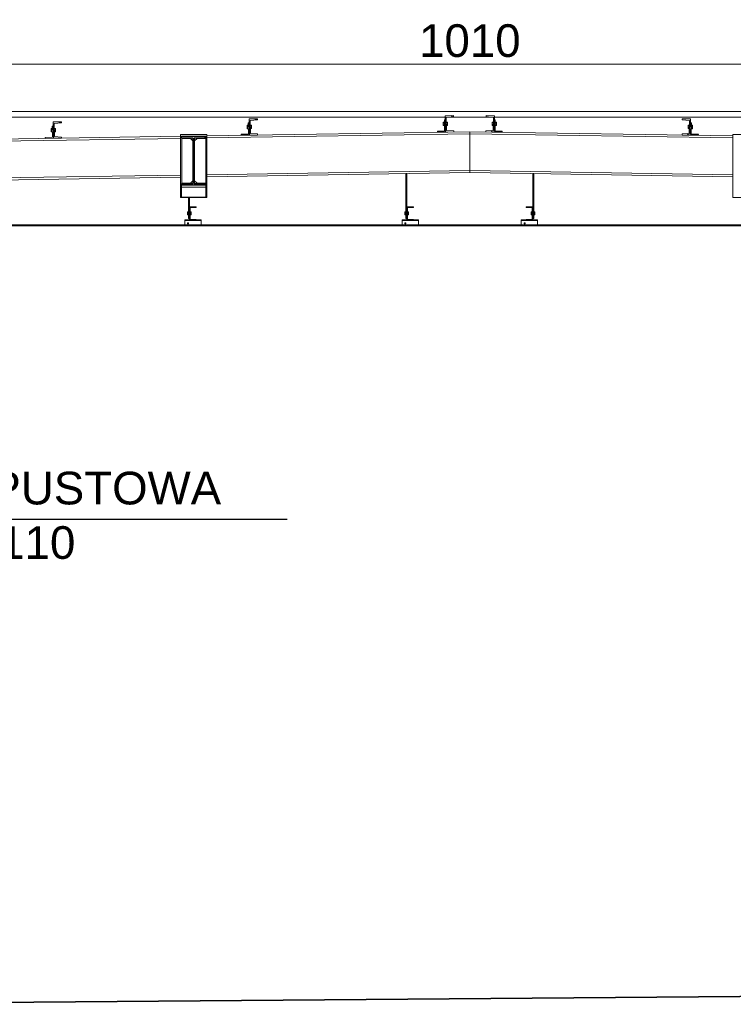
# Model space of a CAD drawing. Extents: x 256490 to 7565828, y -103950 to 5881792.
# Tile 91 of 99: x 267001 to 271368, y 21669 to 27696. Entities that reach past the tile are written whole.
import ezdxf

# ---------------------------------------------------------------- set-up
doc = ezdxf.new("R2010")
doc.units = 0
doc.header["$MEASUREMENT"] = 0
doc.linetypes.add('DASHDOT', pattern=[20, 13, -3.4, 0.2, -3.4])
doc.layers.add('100_rzut_okna', color=1, linetype='Continuous')
doc.layers.add('TB_CIENKA', color=5, linetype='Continuous')
for name, color, linetype, lineweight in [('BK_0.13', 4, 'Continuous', 9), ('BK_Opisy', 31, 'Continuous', 20), ('CZ-CI', 142, 'Continuous', 9), ('CZ-GR', 14, 'Continuous', 30), ('gruby', 7, 'Continuous', 35), ('linii', 7, 'Continuous', 15), ('OSIE', 7, 'Continuous', 5)]:
    doc.layers.add(name, color=color, linetype=linetype, lineweight=lineweight)
doc.layers.add('wymiary', color=7, linetype='Continuous', lineweight=5, true_color=0x7f7f7f)
doc.styles.add('ARIAL', font='arial.ttf')
doc.dimstyles.new('mosstowy 1-100', dxfattribs={"dimscale": 20, "dimtxt": 10, "dimasz": 6, "dimexe": 4, "dimexo": 4, "dimgap": 2, "dimtad": 1, "dimdec": 0, "dimlfac": 0.1, "dimtxsty": 'ARIAL', "dimblk": 'ARCHTICK', "dimcen": 4, "dimclrd": 256, "dimclre": 256, "dimclrt": 7, "dimadec": 0, "dimazin": 0, "dimtfac": 1, "dimtdec": 0, "dimtmove": 1, "dimatfit": 3, "dimfxl": 8, "dimfxlon": 1, "dimlwd": -1, "dimlwe": 9, "dimarcsym": 0})

# ---------------------------------------------------------------- blocks, each defined once
blk = doc.blocks.new('_ArchTick')
at = {"layer": '100_rzut_okna', "color": 0, "linetype": 'Continuous', "const_width": 0.15}
blk.add_lwpolyline([(-0.5, -0.5), (0.5, 0.5)], dxfattribs=at)
blk = doc.blocks.new('*D572')
at = {"layer": 'Defpoints', "color": 0}
for p in [(274805.4, 27424.2), (264705.4, 27348.6), (274805.4, 27348.6)]:
    blk.add_point(p, dxfattribs=at)
at = {"layer": 'wymiary', "lineweight": 9}
for p, q in [((264705.4, 27424.2), (264705.4, 27504.2)), ((274805.4, 27424.2), (274805.4, 27504.2))]:
    blk.add_line(p, q, dxfattribs=at)
at = {"layer": 'wymiary'}
blk.add_line((264705.4, 27424.2), (274805.4, 27424.2), dxfattribs=at)
at = {"layer": 'wymiary', "xscale": 120, "yscale": 120, "zscale": 120, "rotation": 180}
blk.add_blockref('_ArchTick', (264705.4, 27424.2), dxfattribs=at)
at = {"layer": 'wymiary', "xscale": 120, "yscale": 120, "zscale": 120}
blk.add_blockref('_ArchTick', (274805.4, 27424.2), dxfattribs=at)
at = {"layer": 'wymiary', "color": 7, "insert": (269755.4, 27566.3), "char_height": 200, "attachment_point": 5, "style": 'ARIAL'}
blk.add_mtext('1010', dxfattribs=at)
blk = doc.blocks.new('FGDFGDFGDF')
at = {"linetype": 'Continuous'}
h = blk.add_hatch(dxfattribs=at)
h.set_pattern_fill('', scale=35, angle=180, style=0, pattern_type=0)
h.set_pattern_definition([(135, (303176.88, 24611.07), (78.58, 78.58), [])])
h.paths.add_polyline_path([(303126.9, 24610.3), (303176.9, 24611.1), (303177, 24604.6), (303133, 24600.4), (303134.3, 24520.4), (303178.4, 24517.6), (303178.5, 24511.1), (303128.5, 24510.3)])
h = blk.add_hatch(dxfattribs=at)
h.set_pattern_fill('', scale=35, angle=180, style=0, pattern_type=0)
h.set_pattern_definition([(135, (304376.73, 24630.08), (78.58, 78.58), [])])
h.paths.add_polyline_path([(304326.7, 24629.3), (304376.7, 24630.1), (304376.8, 24623.6), (304332.9, 24619.4), (304334.2, 24539.4), (304378.2, 24536.6), (304378.3, 24530.1), (304328.3, 24529.3)])
h = blk.add_hatch(dxfattribs=at)
h.set_pattern_fill('', scale=35, angle=180, style=0, pattern_type=0)
h.set_pattern_definition([(135, (305576.57, 24649.14), (78.58, 78.58), [])])
h.paths.add_polyline_path([(305526.6, 24648.4), (305576.6, 24649.1), (305576.7, 24642.6), (305532.7, 24638.4), (305534, 24558.5), (305578.1, 24555.7), (305578.2, 24549.2), (305528.2, 24548.4)])
h = blk.add_hatch(dxfattribs=at)
h.set_pattern_fill('', scale=35, angle=180, style=0, pattern_type=0)
h.set_pattern_definition([(135, (304001.83, 24090.02), (78.58, 78.58), [])])
h.paths.add_polyline_path([(303961.8, 24090), (304001.8, 24090), (304001.8, 24087), (303964.8, 24087), (303964.8, 24013), (304001.8, 24013), (304001.8, 24010), (303961.8, 24010)])
h = blk.add_hatch(dxfattribs=at)
h.set_pattern_fill('', scale=35, angle=180, style=0, pattern_type=0)
h.set_pattern_definition([(135, (305331.83, 24090.02), (78.58, 78.58), [])])
h.paths.add_polyline_path([(305291.8, 24090), (305331.8, 24090), (305331.8, 24087), (305294.8, 24087), (305294.8, 24013), (305331.8, 24013), (305331.8, 24010), (305291.8, 24010)])
h = blk.add_hatch(dxfattribs=at)
h.set_pattern_fill('', scale=35, angle=180, style=0, pattern_type=0)
h.set_pattern_definition([(135, (306061.83, 24090.02), (78.58, 78.58), [])])
h.paths.add_polyline_path([(306021.8, 24090), (306061.8, 24090), (306061.8, 24010), (306021.8, 24010), (306021.8, 24013), (306058.8, 24013), (306058.8, 24087), (306021.8, 24087)])
h = blk.add_hatch(dxfattribs=at)
h.set_pattern_fill('', scale=35, angle=180, style=0, pattern_type=0)
h.set_pattern_definition([(135, (304031.83, 24010.02), (78.58, 78.58), [])])
h.paths.add_polyline_path([(303931.8, 24010), (304031.8, 24010), (304031.8, 24007), (303931.8, 24007)])
h = blk.add_hatch(dxfattribs=at)
h.set_pattern_fill('', scale=35, angle=180, style=0, pattern_type=0)
h.set_pattern_definition([(135, (305361.83, 24010.02), (78.58, 78.58), [])])
h.paths.add_polyline_path([(305261.8, 24010), (305361.8, 24010), (305361.8, 24007), (305261.8, 24007)])
h = blk.add_hatch(dxfattribs=at)
h.set_pattern_fill('', scale=35, angle=180, style=0, pattern_type=0)
h.set_pattern_definition([(135, (306091.83, 24010.02), (78.58, 78.58), [])])
h.paths.add_polyline_path([(305991.8, 24010), (306091.8, 24010), (306091.8, 24007), (305991.8, 24007)])
at = {"layer": 'CZ-CI', "linetype": 'Continuous'}
h = blk.add_hatch(dxfattribs=at)
h.set_pattern_fill('', color=256, scale=35, angle=180, style=0, pattern_type=0)
h.set_pattern_definition([(135, (305819.66, 24558.48), (78.58, 78.58), [])])
h.paths.add_polyline_path([(305775.6, 24555.7), (305819.7, 24558.5), (305820.9, 24638.4), (305777, 24642.6), (305777.1, 24649.1), (305827.1, 24648.4), (305825.5, 24548.4), (305775.5, 24549.2)])
h = blk.add_hatch(dxfattribs=at)
h.set_pattern_fill('', color=256, scale=35, angle=180, style=0, pattern_type=0)
h.set_pattern_definition([(135, (307019.5, 24539.41), (78.58, 78.58), [])])
h.paths.add_polyline_path([(306975.5, 24536.6), (307019.5, 24539.4), (307020.8, 24619.4), (306976.8, 24623.6), (306976.9, 24630.1), (307026.9, 24629.3), (307025.3, 24529.3), (306975.4, 24530.1)])
h = blk.add_hatch(dxfattribs=at)
h.set_pattern_fill('', color=256, scale=35, angle=180, style=0, pattern_type=0)
h.set_pattern_definition([(135, (304061.83, 24522.47), (78.577, 78.577), [])])
h.paths.add_polyline_path([(303911.8, 24522.5), (304061.8, 24522.5), (304061.8, 24511.8), (303990.4, 24511.8), (303990.4, 24233.2), (304061.8, 24233.2), (304061.8, 24222.5), (303911.8, 24222.5), (303911.8, 24233.2), (303983.3, 24233.2), (303983.3, 24511.8), (303911.8, 24511.8)])
for p, q in [((303176.9, 24611.1), (303126.9, 24610.3)), ((303126.9, 24610.3), (303126.9, 24610.3)), ((303126.9, 24610.3), (303128.5, 24510.3)), ((303133, 24600.4), (303177, 24604.6)), ((303133, 24600.4), (303133, 24600.4)), ((303134.3, 24520.4), (303133, 24600.4)), ((303176.9, 24611.1), (303176.9, 24611.1)), ((303177, 24604.6), (303176.9, 24611.1)), ((303177, 24604.6), (303177, 24604.6)), ((304321.1, 24604.2), (304327.1, 24604.3)), ((304322.2, 24535.2), (304321.1, 24604.2)), ((304376.7, 24630.1), (304326.7, 24629.3)), ((304326.7, 24629.3), (304326.7, 24629.3)), ((304326.7, 24629.3), (304328.3, 24529.3)), ((304332.9, 24619.4), (304376.8, 24623.6)), ((304332.9, 24619.4), (304332.9, 24619.4)), ((304334.2, 24539.4), (304332.9, 24619.4)), ((304376.7, 24630.1), (304376.7, 24630.1)), ((304376.8, 24623.6), (304376.7, 24630.1)), ((304376.8, 24623.6), (304376.8, 24623.6)), ((305521.2, 24608.7), (305513.7, 24608.6)), ((305513.7, 24608.6), (305514, 24587.8)), ((305521.3, 24603.5), (305513.8, 24603.4)), ((305521.5, 24593.1), (305514, 24593)), ((305521, 24623.3), (305527, 24623.4)), ((305522.1, 24554.3), (305521, 24623.3)), ((305576.6, 24649.1), (305526.6, 24648.4)), ((305526.6, 24648.4), (305526.6, 24648.4)), ((305526.6, 24648.4), (305528.2, 24548.4)), ((305532.7, 24638.4), (305576.7, 24642.6)), ((305532.7, 24638.4), (305532.7, 24638.4)), ((305534, 24558.5), (305532.7, 24638.4)), ((305540.7, 24609), (305533.2, 24608.9)), ((305540.8, 24603.8), (305533.3, 24603.7)), ((305541, 24593.4), (305533.5, 24593.3)), ((305540.7, 24609), (305541, 24588.2)), ((305576.6, 24649.1), (305576.6, 24649.1)), ((305576.7, 24642.6), (305576.6, 24649.1)), ((305576.7, 24642.6), (305576.7, 24642.6)), ((305777.1, 24649.1), (305777, 24642.6)), ((305777, 24642.6), (305777, 24642.6)), ((305777, 24642.6), (305820.9, 24638.4)), ((305777.1, 24649.1), (305777.1, 24649.1)), ((305827.1, 24648.4), (305777.1, 24649.1)), ((305813, 24609), (305812.6, 24588.2)), ((305820.2, 24593.3), (305812.7, 24593.4)), ((305820.4, 24603.7), (305812.9, 24603.8)), ((305820.5, 24608.9), (305813, 24609)), ((305820.9, 24638.4), (305819.7, 24558.5)), ((305820.9, 24638.4), (305820.9, 24638.4)), ((305825.5, 24548.4), (305827.1, 24648.4)), ((305832.7, 24623.3), (305826.7, 24623.4)), ((305827.1, 24648.4), (305827.1, 24648.4)), ((305831.6, 24554.3), (305832.7, 24623.3)), ((305839.7, 24593), (305832.2, 24593.1)), ((305832.4, 24608.7), (305839.9, 24608.6)), ((305839.9, 24603.4), (305832.4, 24603.5)), ((305839.9, 24608.6), (305839.6, 24587.8)), ((306976.9, 24630.1), (306976.8, 24623.6)), ((306976.8, 24623.6), (306976.8, 24623.6)), ((306976.8, 24623.6), (307020.8, 24619.4)), ((306976.9, 24630.1), (306976.9, 24630.1)), ((307026.9, 24629.3), (306976.9, 24630.1)), ((307020.8, 24619.4), (307019.5, 24539.4)), ((307020.8, 24619.4), (307020.8, 24619.4)), ((307025.3, 24529.3), (307026.9, 24629.3)), ((307032.5, 24604.2), (307026.5, 24604.3)), ((307026.9, 24629.3), (307026.9, 24629.3)), ((307031.4, 24535.2), (307032.5, 24604.2)), ((303121.5, 24570.6), (303114, 24570.5)), ((303114, 24570.5), (303114.3, 24549.7)), ((303121.6, 24565.4), (303114.1, 24565.3)), ((303121.8, 24555), (303114.3, 24554.9)), ((303121.8, 24549.8), (303114.3, 24549.7)), ((303121.3, 24585.2), (303127.3, 24585.3)), ((303122.4, 24516.2), (303121.3, 24585.2)), ((303141, 24570.9), (303133.5, 24570.8)), ((303141.1, 24565.7), (303133.6, 24565.6)), ((303141.3, 24555.3), (303133.8, 24555.2)), ((303141.3, 24550.1), (303133.8, 24550)), ((303141, 24570.9), (303141.3, 24550.1)), ((303906.8, 24147), (303906.8, 24532.5)), ((304066.8, 24532.5), (303906.8, 24532.5)), ((305676.8, 24550.4), (304066.8, 24524.9)), ((305676.8, 24537.9), (304066.8, 24512.4)), ((304066.8, 24147), (304066.8, 24532.5)), ((304278.2, 24534.5), (304322.2, 24535.2)), ((304278.3, 24528.5), (304278.2, 24534.5)), ((304321.4, 24589.6), (304313.9, 24589.5)), ((304313.9, 24589.5), (304314.2, 24568.7)), ((304321.4, 24584.4), (304313.9, 24584.3)), ((304321.6, 24574), (304314.1, 24573.9)), ((304321.7, 24568.8), (304314.2, 24568.7)), ((304340.9, 24589.9), (304333.4, 24589.8)), ((304340.9, 24584.7), (304333.4, 24584.6)), ((304341.1, 24574.3), (304333.6, 24574.2)), ((304341.2, 24569.1), (304333.7, 24569)), ((304334.2, 24539.4), (304334.2, 24539.4)), ((304378.2, 24536.6), (304334.2, 24539.4)), ((304340.9, 24589.9), (304341.2, 24569.1)), ((304378.2, 24536.6), (304378.2, 24536.6)), ((304378.3, 24530.1), (304378.2, 24536.6)), ((305478.1, 24553.6), (305522.1, 24554.3)), ((305478.2, 24547.6), (305478.1, 24553.6)), ((305528.2, 24548.4), (305478.2, 24547.6)), ((305521.5, 24587.9), (305514, 24587.8)), ((305528.2, 24548.4), (305578.2, 24549.2)), ((305528.2, 24548.4), (305528.2, 24548.4)), ((305541, 24588.2), (305533.5, 24588.1)), ((305534, 24558.5), (305534, 24558.5)), ((305578.1, 24555.7), (305534, 24558.5)), ((305578.1, 24555.7), (305578.1, 24555.7)), ((305578.2, 24549.2), (305578.1, 24555.7)), ((305578.2, 24549.2), (305578.2, 24549.2)), ((305676.8, 24550.4), (305676.8, 24300.4)), ((305676.8, 24550.4), (305676.8, 24300.4)), ((305676.8, 24550.4), (307286.8, 24524.9)), ((307286.8, 24512.4), (305676.8, 24537.9)), ((305775.6, 24555.7), (305775.5, 24549.2)), ((305775.5, 24549.2), (305775.5, 24549.2)), ((305775.5, 24549.2), (305825.5, 24548.4)), ((305819.7, 24558.5), (305775.6, 24555.7)), ((305775.6, 24555.7), (305775.6, 24555.7)), ((305820.1, 24588.1), (305812.6, 24588.2)), ((305819.7, 24558.5), (305819.7, 24558.5)), ((305825.5, 24548.4), (305875.5, 24547.6)), ((305825.5, 24548.4), (305825.5, 24548.4)), ((305875.6, 24553.6), (305831.6, 24554.3)), ((305839.6, 24587.8), (305832.1, 24587.9)), ((305875.5, 24547.6), (305875.6, 24553.6)), ((306975.5, 24536.6), (306975.4, 24530.1)), ((307019.5, 24539.4), (306975.5, 24536.6)), ((306975.5, 24536.6), (306975.5, 24536.6)), ((307012.8, 24589.9), (307012.5, 24569.1)), ((307020, 24569), (307012.5, 24569.1)), ((307020.1, 24574.2), (307012.6, 24574.3)), ((307020.2, 24584.6), (307012.7, 24584.7)), ((307020.3, 24589.8), (307012.8, 24589.9)), ((307019.5, 24539.4), (307019.5, 24539.4)), ((307075.4, 24534.5), (307031.4, 24535.2)), ((307039.5, 24573.9), (307032, 24574)), ((307039.5, 24568.7), (307032, 24568.8)), ((307039.7, 24584.3), (307032.2, 24584.4)), ((307032.3, 24589.6), (307039.8, 24589.5)), ((307039.8, 24589.5), (307039.5, 24568.7)), ((307075.3, 24528.5), (307075.4, 24534.5)), ((307286.8, 24147), (307286.8, 24532.5)), ((307446.8, 24532.5), (307286.8, 24532.5)), ((303906.8, 24522.4), (301116.8, 24478.2)), ((303906.8, 24509.9), (301116.8, 24465.7)), ((303078.4, 24515.5), (303122.4, 24516.2)), ((303078.5, 24509.5), (303078.4, 24515.5)), ((303128.5, 24510.3), (303078.5, 24509.5)), ((303128.5, 24510.3), (303178.5, 24511.1)), ((303128.5, 24510.3), (303128.5, 24510.3)), ((303134.3, 24520.4), (303134.3, 24520.4)), ((303178.4, 24517.6), (303134.3, 24520.4)), ((303178.4, 24517.6), (303178.4, 24517.6)), ((303178.5, 24511.1), (303178.4, 24517.6)), ((303178.5, 24511.1), (303178.5, 24511.1)), ((303913.3, 24235.2), (303913.3, 24509.8)), ((303913.3, 24509.8), (303966.3, 24509.8)), ((303966.3, 24509.8), (303981.3, 24494.8)), ((303981.3, 24494.8), (303981.3, 24250.2)), ((304007.4, 24509.8), (303992.4, 24494.8)), ((303992.4, 24494.8), (303992.4, 24250.2)), ((304060.4, 24509.8), (304007.4, 24509.8)), ((304060.4, 24235.2), (304060.4, 24509.8)), ((304328.3, 24529.3), (304278.3, 24528.5)), ((304328.3, 24529.3), (304378.3, 24530.1)), ((304328.3, 24529.3), (304328.3, 24529.3)), ((304378.3, 24530.1), (304378.3, 24530.1)), ((306975.4, 24530.1), (306975.4, 24530.1)), ((306975.4, 24530.1), (307025.3, 24529.3)), ((307025.3, 24529.3), (307025.3, 24529.3)), ((307025.3, 24529.3), (307075.3, 24528.5)), ((305676.8, 24312.9), (304066.8, 24287.4)), ((305676.8, 24300.4), (304066.8, 24274.9)), ((305291.8, 24294.2), (305285.8, 24294.2)), ((305285.8, 24294.2), (305285.8, 24020)), ((305291.8, 24090), (305291.8, 24294.2)), ((307286.8, 24287.4), (305676.8, 24312.9)), ((307286.8, 24274.9), (305676.8, 24300.4)), ((306067.8, 24294.2), (306061.8, 24294.2)), ((306061.8, 24294.2), (306061.8, 24090)), ((306067.8, 24020), (306067.8, 24294.2)), ((303906.8, 24284.9), (301116.8, 24240.7)), ((303906.8, 24272.4), (301116.8, 24228.2)), ((303966.3, 24235.2), (303913.3, 24235.2)), ((303981.3, 24250.2), (303966.3, 24235.2)), ((303992.4, 24250.2), (304007.4, 24235.2)), ((304007.4, 24235.2), (304060.4, 24235.2)), ((303911.8, 24148.9), (303911.8, 24222.5)), ((303911.8, 24211.4), (304061.8, 24211.4)), ((304061.8, 24222.5), (304061.8, 24148.9)), ((304066.8, 24147), (303906.8, 24147)), ((304061.8, 24148.9), (303911.8, 24148.9)), ((303955.8, 24020), (303955.8, 24147)), ((303961.8, 24090), (303961.8, 24147)), ((307446.8, 24147), (307286.8, 24147)), ((303955.8, 24059), (303948.3, 24059)), ((303948.3, 24059), (303948.3, 24041)), ((303955.8, 24050), (303948.3, 24050)), ((304001.8, 24090), (303961.8, 24090)), ((303961.8, 24090), (303961.8, 24010)), ((303964.8, 24013), (303964.8, 24087)), ((303964.8, 24087), (304001.8, 24087)), ((303972.3, 24059), (303964.8, 24059)), ((303972.3, 24050), (303964.8, 24050)), ((303972.3, 24041), (303972.3, 24059)), ((304001.8, 24087), (304001.8, 24090)), ((305285.8, 24059), (305278.3, 24059)), ((305278.3, 24059), (305278.3, 24041)), ((305285.8, 24050), (305278.3, 24050)), ((305331.8, 24090), (305291.8, 24090)), ((305291.8, 24090), (305291.8, 24010)), ((305294.8, 24013), (305294.8, 24087)), ((305294.8, 24087), (305331.8, 24087)), ((305302.3, 24059), (305294.8, 24059)), ((305302.3, 24050), (305294.8, 24050)), ((305302.3, 24041), (305302.3, 24059)), ((305331.8, 24087), (305331.8, 24090)), ((306061.8, 24090), (306021.8, 24090)), ((306021.8, 24090), (306021.8, 24087)), ((306021.8, 24087), (306058.8, 24087)), ((306051.3, 24041), (306051.3, 24059)), ((306051.3, 24059), (306058.8, 24059)), ((306058.8, 24050), (306051.3, 24050)), ((306058.8, 24087), (306058.8, 24013)), ((306061.8, 24010), (306061.8, 24090)), ((306075.3, 24059), (306067.8, 24059)), ((306075.3, 24050), (306067.8, 24050)), ((306075.3, 24041), (306075.3, 24059)), ((303931.8, 24010), (304031.8, 24010)), ((303931.8, 24007), (303931.8, 24010)), ((303931.8, 24007), (303931.8, 23980)), ((304031.8, 24007), (303931.8, 24007)), ((303955.8, 24041), (303948.3, 24041)), ((303961.8, 24020), (303955.8, 24020)), ((303961.8, 24010), (304001.8, 24010)), ((303972.3, 24041), (303964.8, 24041)), ((304001.8, 24013), (303964.8, 24013)), ((304001.8, 24010), (304001.8, 24013)), ((304031.8, 24010), (304031.8, 24007)), ((304031.8, 23980), (304031.8, 24007)), ((305261.8, 24010), (305361.8, 24010)), ((305261.8, 24007), (305261.8, 24010)), ((305261.8, 24007), (305261.8, 23980)), ((305361.8, 24007), (305261.8, 24007)), ((305285.8, 24041), (305278.3, 24041)), ((305291.8, 24020), (305285.8, 24020)), ((305291.8, 24010), (305331.8, 24010)), ((305302.3, 24041), (305294.8, 24041)), ((305331.8, 24013), (305294.8, 24013)), ((305331.8, 24010), (305331.8, 24013)), ((305361.8, 24010), (305361.8, 24007)), ((305361.8, 23980), (305361.8, 24007)), ((305991.8, 24010), (306091.8, 24010)), ((305991.8, 24007), (305991.8, 24010)), ((306091.8, 24007), (305991.8, 24007)), ((305991.8, 24007), (305991.8, 23980)), ((306058.8, 24013), (306021.8, 24013)), ((306021.8, 24013), (306021.8, 24010)), ((306021.8, 24010), (306061.8, 24010)), ((306058.8, 24041), (306051.3, 24041)), ((306061.8, 24020), (306067.8, 24020)), ((306067.8, 24041), (306075.3, 24041)), ((306091.8, 24010), (306091.8, 24007)), ((306091.8, 23980), (306091.8, 24007)), ((303931.8, 23980), (304031.8, 23980)), ((305261.8, 23980), (305361.8, 23980)), ((305991.8, 23980), (306091.8, 23980))]:
    blk.add_line(p, q, dxfattribs=at)
for centre, start, end in [((303951.8, 23990), 162, 342), ((303951.8, 23990), 162, 342), ((303951.8, 23990), 342, 162), ((303951.8, 23990), 342, 162), ((305281.8, 23990), 162, 342), ((305281.8, 23990), 162, 342), ((305281.8, 23990), 342, 162), ((305281.8, 23990), 342, 162), ((306011.8, 23990), 162, 342), ((306011.8, 23990), 162, 342), ((306011.8, 23990), 342, 162), ((306011.8, 23990), 342, 162)]:
    blk.add_arc(centre, 3.5, start, end, dxfattribs=at)
at = {"layer": 'CZ-GR', "linetype": 'Continuous'}
for p, q in [((303911.8, 24522.5), (304061.8, 24522.5)), ((303911.8, 24511.8), (303911.8, 24522.5)), ((303983.3, 24511.8), (303911.8, 24511.8)), ((303983.3, 24233.2), (303983.3, 24511.8)), ((304061.8, 24511.8), (303990.4, 24511.8)), ((303990.4, 24511.8), (303990.4, 24233.2)), ((304061.8, 24522.5), (304061.8, 24511.8)), ((303911.8, 24222.5), (303911.8, 24233.2)), ((303911.8, 24233.2), (303983.3, 24233.2)), ((303990.4, 24233.2), (304061.8, 24233.2)), ((304061.8, 24233.2), (304061.8, 24222.5)), ((304061.8, 24222.5), (303911.8, 24222.5))]:
    blk.add_line(p, q, dxfattribs=at)

msp = doc.modelspace()

# ---------------------------------------------------------------- linework, layer by layer
at = {"layer": 'BK_0.13'}
for p, q in [((261215.4, 27134.6), (288540.4, 27134.6)), ((261215.4, 27099.6), (288505.4, 27099.6)), ((261105.4, 26434.6), (288505.4, 26434.6))]:
    msp.add_line(p, q, dxfattribs=at)
at = {"layer": 'BK_0.13', "lineweight": 5}
msp.add_line((261105.4, 26439.6), (288505.4, 26439.6), dxfattribs=at)
at = {"layer": 'gruby', "elevation": 0}
msp.add_lwpolyline([(273950.4, 21737.1), (265560.7, 21668.5)], dxfattribs=at)
at = {"layer": 'OSIE', "linetype": 'DASHDOT', "ltscale": 100}
for p, q in [((259605.4, 27134.6), (290605.4, 27134.6)), ((259605.4, 26434.6), (290605.4, 26434.6))]:
    msp.add_line(p, q, dxfattribs=at)
at = {"layer": 'TB_CIENKA', "lineweight": 25}
msp.add_line((268637, 24637), (265415.6, 24637), dxfattribs=at)

# ---------------------------------------------------------------- block references
at = {"layer": 'linii'}
msp.add_blockref('FGDFGDFGDF', (-35921.4, 2459.6), dxfattribs=at)

# ---------------------------------------------------------------- texts
at = {"layer": 'BK_Opisy', "insert": (266999.6, 24658.1), "char_height": 200, "width": 3071.609, "attachment_point": 5, "style": 'ARIAL'}
msp.add_mtext('{RURA SPUSTOWA\\P%%C110}', dxfattribs=at)

# ---------------------------------------------------------------- dimensions: what is measured, and where the dimension line sits
at = {"layer": 'wymiary'}
dim = msp.add_linear_dim(base=(274805.4, 27424.2), p1=(264705.4, 27348.6), p2=(274805.4, 27348.6), dimstyle='mosstowy 1-100', dxfattribs=at)
dim.commit()
dim.dimension.update_dxf_attribs({"geometry": '*D572', "text_midpoint": (269755.4, 27566.3)})

doc.saveas('drawing.dxf')
